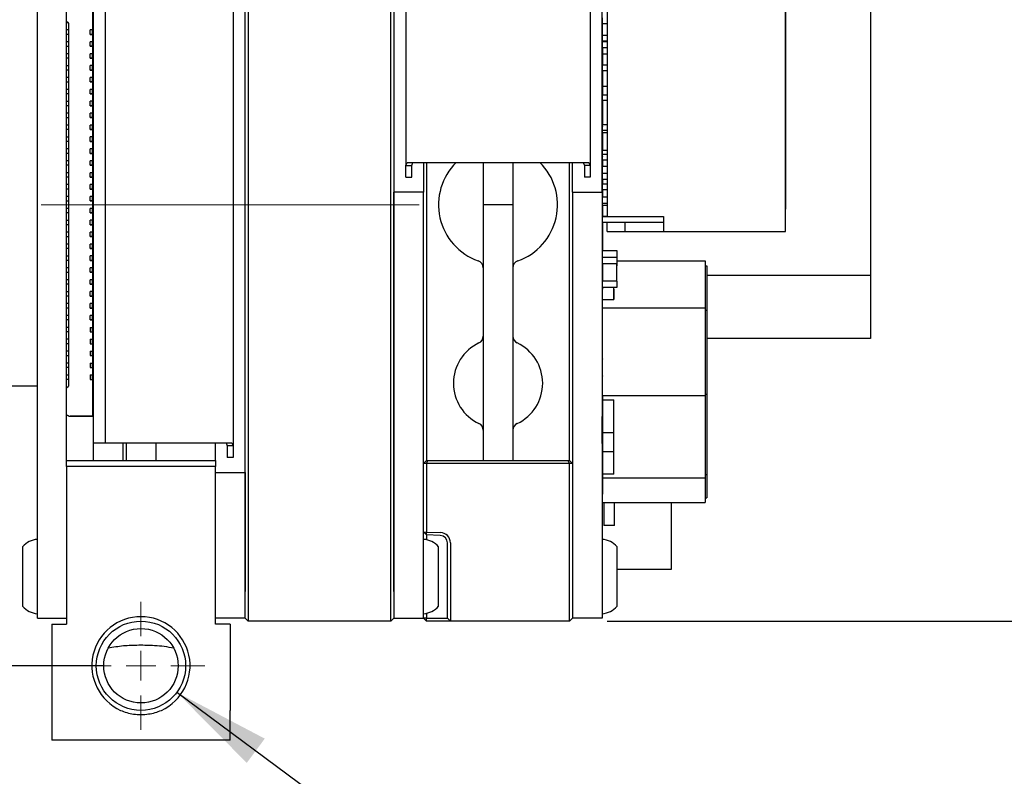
# Paper-space layout 'IX body' of a CAD drawing. Header units: millimetres. Extents: x 5 to 274, y 4 to 211.
# Tile 10 of 21: x 114 to 147, y 142 to 168. Entities that reach past the tile are written whole.
import ezdxf

# ---------------------------------------------------------------- set-up
doc = ezdxf.new("R2010")
doc.units = ezdxf.units.MM
doc.linetypes.add('CENTERX2', pattern=[20.32, 12.7, -2.54, 2.54, -2.54])
doc.layers.add('DIMENSIONS', color=8, linetype='Continuous')
doc.styles.add('SLDTEXTSTYLE0', font='TXT', dxfattribs={"width": 0.75})
doc.styles.add('SLDTEXTSTYLE3', font='TXT', dxfattribs={"width": 0.675})
doc.dimstyles.new('SLDDIMSTYLE1', dxfattribs={"dimtxt": 2.645833, "dimasz": 3.302, "dimexe": 0, "dimexo": 0.0625, "dimgap": 0.661458, "dimtad": 0, "dimtih": 1, "dimtoh": 1, "dimdec": 0, "dimrnd": 1e-09, "dimzin": 12, "dimdsep": 46, "dimtxsty": 'SLDTEXTSTYLE0', "dimsah": 1, "dimcen": 0.09, "dimadec": 0, "dimazin": 3, "dimtfac": 1, "dimtdec": 0, "dimtofl": 0, "dimtmove": 0, "dimatfit": 3, "dimfxl": 0, "dimfrac": 2, "dimtolj": 1, "dimtzin": 12, "dimarcsym": 0})
doc.dimstyles.new('SLDDIMSTYLE9', dxfattribs={"dimtxt": 2.645833, "dimasz": 3.302, "dimexe": 0, "dimexo": 0.0625, "dimgap": 0.661458, "dimtad": 0, "dimtih": 1, "dimtoh": 1, "dimdec": 6, "dimrnd": 1e-09, "dimzin": 12, "dimdsep": 46, "dimtxsty": 'SLDTEXTSTYLE0', "dimsah": 1, "dimcen": 0, "dimadec": 0, "dimazin": 3, "dimtfac": 1, "dimtofl": 0, "dimtmove": 0, "dimatfit": 3, "dimfxl": 0, "dimfrac": 2, "dimtolj": 1, "dimtzin": 12, "dimarcsym": 0})

# ---------------------------------------------------------------- blocks, each defined once
blk = doc.blocks.new('_D_43')
at = {"layer": 'DIMENSIONS'}
for p, q in [((116.779, 176.916), (97.284, 176.916)), ((100.459, 176.916), (100.459, 163.518)), ((100.459, 145.916), (100.459, 159.314)), ((116.779, 145.916), (97.284, 145.916))]:
    blk.add_line(p, q, dxfattribs=at)
for points in [[(100.459, 176.916), (99.951, 173.614), (100.967, 173.614)], [(100.459, 145.916), (100.967, 149.218), (99.951, 149.218)]]:
    blk.add_solid(points, dxfattribs=at)
at = {"layer": 'DIMENSIONS', "insert": (98.504, 162.725), "char_height": 2.6458, "attachment_point": 1, "style": 'SLDTEXTSTYLE0'}
blk.add_mtext('31', dxfattribs=at)
blk = doc.blocks.new('_D_45')
at = {"layer": 'DIMENSIONS'}
for p, q in [((133.719, 175.416), (157.527, 175.416)), ((154.352, 175.416), (154.352, 163.518)), ((154.352, 147.416), (154.352, 159.314)), ((133.719, 147.416), (157.527, 147.416))]:
    blk.add_line(p, q, dxfattribs=at)
for points in [[(154.352, 175.416), (153.844, 172.114), (154.86, 172.114)], [(154.352, 147.416), (154.86, 150.718), (153.844, 150.718)]]:
    blk.add_solid(points, dxfattribs=at)
at = {"layer": 'DIMENSIONS', "insert": (152.397, 162.725), "char_height": 2.6458, "attachment_point": 1, "style": 'SLDTEXTSTYLE0'}
blk.add_mtext('28', dxfattribs=at)
blk = doc.blocks.new('SW_SYMBOL_HOLE_DEPTH')
at = {"layer": 'DIMENSIONS', "color": 0}
for p, q in [((0, 875), (800, 875)), ((400, 875), (400, 75)), ((100, 555), (400, 75)), ((700, 555), (400, 75))]:
    blk.add_line(p, q, dxfattribs=at)
blk = doc.blocks.new('_D_48')
at = {"layer": 'DIMENSIONS'}
for p, q in [((119.254, 145.023), (127.125, 139.192)), ((127.125, 139.192), (128.281, 139.192))]:
    blk.add_line(p, q, dxfattribs=at)
blk.add_solid([(119.254, 145.023), (121.605, 142.65), (122.21, 143.466)], dxfattribs=at)
at = {"layer": 'DIMENSIONS', "xscale": 0.003379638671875, "yscale": 0.003379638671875, "zscale": 0.003379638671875}
blk.add_blockref('SW_SYMBOL_HOLE_DEPTH', (147.018, 137.457), dxfattribs=at)
at = {"layer": 'DIMENSIONS', "attachment_point": 1}
for s, insert, char_height, style in [('4X M3 - 6H', (128.281, 140.501), 2.6458, 'SLDTEXTSTYLE3'), ('3', (151.794, 140.501), 2.646, 'SLDTEXTSTYLE0'), ('MIN', (154.724, 140.501), 2.6458, 'SLDTEXTSTYLE0')]:
    blk.add_mtext(s, dxfattribs=dict(at, insert=insert, char_height=char_height, style=style))
blk = doc.blocks.new('SW_CENTERMARKSYMBOL_32')
at = {"color": 0, "linetype": 'Continuous', "lineweight": 18}
for p, q in [((0, 1), (0, 2.15)), ((0, 0), (0, 0.5)), ((-1, 0), (-2.15, 0)), ((0, 0), (-0.5, 0)), ((0, 0), (0, -0.5)), ((0, 0), (0.5, 0)), ((1, 0), (2.15, 0)), ((0, -1), (0, -2.15))]:
    blk.add_line(p, q, dxfattribs=at)

psp = doc.layouts.new('IX body')

# ---------------------------------------------------------------- linework, layer by layer
at = {"color": 7, "linetype": 'Continuous', "lineweight": 25}
for p, q in [((126.4491738, 148.4163894), (126.4491738, 174.4163894)), ((126.5491738, 174.4163894), (126.5491738, 148.4163894)), ((114.5701738, 148.5163894), (114.5701738, 174.3163894)), ((115.5491738, 152.7163894), (115.5491738, 172.5163894)), ((121.5491738, 148.4163894), (121.5491738, 172.4127078)), ((121.6491738, 172.4198205), (121.6491738, 148.4163894)), ((139.7136609, 160.5164942), (139.7136609, 170.5164942)), ((133.7136609, 170.0164942), (133.7136609, 161.0164942)), ((139.7136611, 161.0164943), (139.7136611, 170.0164943)), ((139.7136611, 169.7664943), (139.7136611, 161.2664943)), ((121.1491738, 169.5185626), (121.1491738, 153.3142162)), ((116.4491738, 153.4163894), (116.4491738, 169.4163894)), ((116.8491738, 169.4163894), (116.8491738, 153.4163894)), ((116.4191689, 168.5291008), (116.4191689, 167.2941008)), ((133.5491738, 162.3413894), (133.5491738, 168.5983894)), ((126.9491738, 168.2005626), (126.9491738, 162.7362162)), ((133.1491738, 168.2005626), (133.1491738, 162.7362162)), ((142.5636633, 167.9163899), (142.5636633, 159.0412997)), ((115.6091689, 167.5191008), (115.5491738, 167.5790959)), ((115.5491738, 167.5790958), (115.6091689, 167.5191007)), ((115.6091689, 167.5191008), (115.6091684, 155.3191008)), ((115.6091689, 167.5191007), (115.6091689, 167.5191008)), ((133.5536629, 167.6963097), (133.5536629, 167.5063097)), ((133.5536629, 167.5063097), (133.5636629, 167.5063097)), ((133.5636629, 167.5063097), (133.7136609, 167.5063097)), ((133.5636629, 167.1164944), (133.5636629, 167.5063097)), ((139.713661, 163.2914942), (139.713661, 167.7414942)), ((115.6091689, 167.2913894), (115.5491738, 167.2913894)), ((115.6091689, 167.1413894), (115.5491738, 167.1413894)), ((116.4191689, 167.2941008), (116.3391689, 167.2941008)), ((116.3391689, 167.1441008), (116.3391689, 167.2941008)), ((116.3391689, 167.1441008), (116.4191689, 167.1441008)), ((116.4191689, 167.1441008), (116.3391689, 167.1441008)), ((116.3391689, 167.1441008), (116.3391689, 167.1441008)), ((116.4191689, 167.1441008), (116.4191689, 167.2941008)), ((116.4191689, 167.1441008), (116.4191689, 167.1441008)), ((116.4191689, 167.1441008), (116.4191689, 166.8941008)), ((133.5636611, 167.1164943), (133.5636612, 167.1164944)), ((133.5636611, 166.9164943), (133.5636611, 167.1164943)), ((133.5636611, 167.1164943), (133.7136611, 167.1164943)), ((133.5636612, 167.1164944), (133.7136609, 167.1164944)), ((115.6091689, 166.8913894), (115.5491738, 166.8913894)), ((116.3391689, 166.7441008), (116.3391689, 166.8941008)), ((116.4191689, 166.8941008), (116.3391689, 166.8941008)), ((116.4191689, 166.7441008), (116.4191689, 166.8941008)), ((133.5536629, 166.9063097), (133.5536629, 166.7163097)), ((133.5636629, 166.9063097), (133.5536629, 166.9063097)), ((133.5536629, 166.9063097), (133.5536629, 166.9063097)), ((133.5536629, 166.9063097), (133.5636629, 166.9063097)), ((133.7136611, 166.9164943), (133.5636611, 166.9164943)), ((133.5636629, 166.9063097), (133.5636629, 166.9164943)), ((133.7136609, 166.9063097), (133.5636629, 166.9063097)), ((133.5636629, 166.9063097), (133.5636629, 166.9063097)), ((133.5636629, 166.9063097), (133.7136609, 166.9063097)), ((115.6091689, 166.7413894), (115.5491738, 166.7413894)), ((115.6091688, 166.4913894), (115.5491738, 166.4913894)), ((116.4191688, 166.4941008), (116.3391688, 166.4941008)), ((116.3391688, 166.3441008), (116.3391688, 166.4941008)), ((116.3391689, 166.7441008), (116.4191689, 166.7441008)), ((116.3391689, 166.7441008), (116.3391689, 166.7441008)), ((116.4191689, 166.7441008), (116.3391689, 166.7441008)), ((116.4191689, 166.7441008), (116.4191688, 166.4941008)), ((116.4191688, 166.3441008), (116.4191688, 166.4941008)), ((116.4191689, 166.7441008), (116.4191689, 166.7441008)), ((133.5636629, 166.7163097), (133.5636629, 166.7063097)), ((133.5636629, 166.7063097), (133.7136609, 166.7063097)), ((133.5636635, 166.7063097), (133.5636635, 166.4863882)), ((133.5636635, 166.4863882), (133.5636635, 166.1164944)), ((133.5636635, 166.4863882), (133.7136609, 166.4863882)), ((115.6091688, 166.3413894), (115.5491738, 166.3413894)), ((116.3391688, 166.3441008), (116.4191688, 166.3441008)), ((116.4191688, 166.3441008), (116.3391688, 166.3441008)), ((116.3391688, 166.3441008), (116.3391688, 166.3441008)), ((116.4191688, 166.3441008), (116.4191688, 166.3441008)), ((116.4191688, 166.3441008), (116.4191688, 166.0941008)), ((133.5636611, 166.1164943), (133.5636612, 166.1164944)), ((133.5636611, 165.9164943), (133.5636611, 166.1164943)), ((133.5636611, 166.1164943), (133.7136611, 166.1164943)), ((133.5636612, 166.1164944), (133.7136609, 166.1164944)), ((115.6091688, 166.0913894), (115.5491738, 166.0913894)), ((115.6091688, 165.9413894), (115.5491738, 165.9413894)), ((116.3391688, 165.9441008), (116.3391688, 166.0941008)), ((116.4191688, 166.0941008), (116.3391688, 166.0941008)), ((116.4191688, 165.9441008), (116.3391688, 165.9441008)), ((116.3391688, 165.9441008), (116.4191688, 165.9441008)), ((116.3391688, 165.9441008), (116.3391688, 165.9441008)), ((116.4191688, 165.9441008), (116.4191688, 166.0941008)), ((116.4191688, 165.9441008), (116.4191688, 165.9441008)), ((116.4191688, 165.9441008), (116.4191688, 165.6941008)), ((133.7136611, 165.9164943), (133.5636611, 165.9164943)), ((133.5636635, 165.9164943), (133.5636635, 165.3863904)), ((115.6091688, 165.6913894), (115.5491738, 165.6913894)), ((115.6091688, 165.5413894), (115.5491738, 165.5413894)), ((116.3391688, 165.5441008), (116.3391688, 165.6941008)), ((116.4191688, 165.6941008), (116.3391688, 165.6941008)), ((116.4191688, 165.5441008), (116.3391688, 165.5441008)), ((116.3391688, 165.5441008), (116.4191688, 165.5441008)), ((116.3391688, 165.5441008), (116.3391688, 165.5441008)), ((116.4191688, 165.5441008), (116.4191688, 165.6941008)), ((116.4191688, 165.5441008), (116.4191688, 165.5441008)), ((116.4191688, 165.5441008), (116.4191688, 165.2941008)), ((115.6091688, 165.2913894), (115.5491738, 165.2913894)), ((115.6091688, 165.1413894), (115.5491738, 165.1413894)), ((116.4191688, 165.2941008), (116.3391688, 165.2941008)), ((116.3391688, 165.1441008), (116.3391688, 165.2941008)), ((116.3391688, 165.1441008), (116.4191688, 165.1441008)), ((116.3391688, 165.1441008), (116.3391688, 165.1441008)), ((116.4191688, 165.1441008), (116.3391688, 165.1441008)), ((116.4191688, 165.1441008), (116.4191688, 165.2941008)), ((116.4191688, 165.1441008), (116.4191688, 165.1441008)), ((116.4191688, 165.1441008), (116.4191688, 164.8941008)), ((133.5636611, 165.1164943), (133.5636612, 165.1164944)), ((133.5636611, 165.1164943), (133.7136611, 165.1164943)), ((133.5636611, 164.9164943), (133.5636611, 165.1164943)), ((133.5636612, 165.1164944), (133.7136609, 165.1164944)), ((133.7136609, 165.3863904), (133.5636635, 165.3863904)), ((133.5636635, 165.3863904), (133.5636635, 165.1164943)), ((115.6091688, 164.8913894), (115.5491738, 164.8913894)), ((116.4191688, 164.8941008), (116.3391688, 164.8941008)), ((116.3391688, 164.7441008), (116.3391688, 164.8941008)), ((116.4191688, 164.7441008), (116.4191688, 164.8941008)), ((133.7136611, 164.9164943), (133.5636611, 164.9164943)), ((133.5636635, 164.9164943), (133.5636635, 164.1164943)), ((115.6091688, 164.7413894), (115.5491738, 164.7413894)), ((115.6091688, 164.4913894), (115.5491738, 164.4913894)), ((116.3391687, 164.3441008), (116.3391688, 164.4941008)), ((116.4191688, 164.7441008), (116.3391688, 164.7441008)), ((116.3391688, 164.7441008), (116.4191688, 164.7441008)), ((116.3391688, 164.7441008), (116.3391688, 164.7441008)), ((116.4191688, 164.4941008), (116.3391688, 164.4941008)), ((116.4191687, 164.3441008), (116.4191688, 164.4941008)), ((116.4191688, 164.7441008), (116.4191688, 164.7441008)), ((116.4191688, 164.7441008), (116.4191688, 164.4941008)), ((115.6091687, 164.3413894), (115.5491738, 164.3413894)), ((116.3391687, 164.3441008), (116.4191687, 164.3441008)), ((116.4191687, 164.3441008), (116.3391687, 164.3441008)), ((116.3391687, 164.3441008), (116.3391687, 164.3441008)), ((116.4191687, 164.3441008), (116.4191687, 164.3441008)), ((116.4191687, 164.3441008), (116.4191687, 164.0941008)), ((115.6091687, 164.0913894), (115.5491738, 164.0913894)), ((115.6091687, 163.9413894), (115.5491738, 163.9413894)), ((116.4191687, 164.0941008), (116.3391687, 164.0941008)), ((116.3391687, 163.9441008), (116.3391687, 164.0941008)), ((116.4191687, 163.9441008), (116.3391687, 163.9441008)), ((116.3391687, 163.9441008), (116.4191687, 163.9441008)), ((116.3391687, 163.9441008), (116.3391687, 163.9441008)), ((116.4191687, 163.9441008), (116.4191687, 164.0941008)), ((116.4191687, 163.9441008), (116.4191687, 163.9441008)), ((116.4191687, 163.9441008), (116.4191687, 163.6941008)), ((133.5536629, 164.0314652), (133.5536629, 163.8414652)), ((133.5536629, 163.8414652), (133.5636629, 163.8414652)), ((133.5636611, 164.1164943), (133.5636612, 164.1164944)), ((133.5636611, 164.1164943), (133.7136611, 164.1164943)), ((133.5636611, 163.9164943), (133.5636611, 164.1164943)), ((133.7136611, 163.9164943), (133.5636611, 163.9164943)), ((133.5636612, 164.1164944), (133.7136609, 164.1164944)), ((133.5636629, 163.8414652), (133.7136609, 163.8414652)), ((133.5636629, 163.8414652), (133.5636629, 163.2414652)), ((115.6091687, 163.6913894), (115.5491738, 163.6913894)), ((115.6091687, 163.5413894), (115.5491738, 163.5413894)), ((116.3391687, 163.5441008), (116.3391687, 163.6941008)), ((116.4191687, 163.6941008), (116.3391687, 163.6941008)), ((116.4191687, 163.5441008), (116.3391687, 163.5441008)), ((116.3391687, 163.5441008), (116.4191687, 163.5441008)), ((116.3391687, 163.5441008), (116.3391687, 163.5441008)), ((116.4191687, 163.5441008), (116.4191687, 163.6941008)), ((116.4191687, 163.5441008), (116.4191687, 163.5441008)), ((116.4191687, 163.5441008), (116.4191687, 163.2941008)), ((115.6091687, 163.2913894), (115.5491738, 163.2913894)), ((115.6091687, 163.1413894), (115.5491738, 163.1413894)), ((116.3391687, 163.1441008), (116.3391687, 163.2941008)), ((116.4191687, 163.2941008), (116.3391687, 163.2941008)), ((116.4191687, 163.1441008), (116.3391687, 163.1441008)), ((116.3391687, 163.1441008), (116.4191687, 163.1441008)), ((116.3391687, 163.1441008), (116.3391687, 163.1441008)), ((116.4191687, 163.1441008), (116.4191687, 163.2941008)), ((116.4191687, 163.1441008), (116.4191687, 163.1441008)), ((116.4191687, 163.1441008), (116.4191687, 162.8941008)), ((133.5536629, 163.2414652), (133.5536629, 163.0514652)), ((133.5636629, 163.2414652), (133.5536629, 163.2414652)), ((133.5536629, 163.2414652), (133.5636629, 163.2414652)), ((133.7136609, 163.2414652), (133.5636629, 163.2414652)), ((139.713661, 163.2914942), (139.713661, 163.2914942)), ((139.713661, 161.2664942), (139.713661, 163.2914942)), ((115.6091687, 162.8913894), (115.5491738, 162.8913894)), ((116.4191687, 162.8941008), (116.3391687, 162.8941008)), ((116.3391687, 162.7441008), (116.3391687, 162.8941008)), ((116.4191687, 162.7441008), (116.4191687, 162.8941008)), ((126.9491738, 162.7362162), (126.994375, 162.8383894)), ((126.994375, 162.8383894), (128.1491738, 162.8383894)), ((127.1491738, 162.7362162), (127.1868415, 162.8383894)), ((127.5491738, 162.8383894), (127.5491738, 162.3413894)), ((127.6500542, 162.8383894), (127.6500542, 152.8163894)), ((128.1491738, 162.8383894), (131.9491738, 162.8383894)), ((129.5491738, 162.8383894), (129.5491738, 161.4163894)), ((130.5491738, 162.8383894), (130.5491738, 161.4163894)), ((131.9491738, 162.8383894), (133.1039726, 162.8383894)), ((132.4482935, 152.8163894), (132.4482935, 162.8383894)), ((132.5491738, 162.3413894), (132.5491738, 162.8383894)), ((132.9115062, 162.8383894), (132.9491738, 162.7362162)), ((133.1039726, 162.8383894), (133.1491738, 162.7362162)), ((133.5536629, 163.0514652), (133.5536629, 162.6962735)), ((133.5636611, 163.1164943), (133.5636612, 163.1164944)), ((133.5636611, 162.9164943), (133.5636611, 163.1164943)), ((133.5636611, 163.1164943), (133.7136611, 163.1164943)), ((133.7136611, 162.9164943), (133.5636611, 162.9164943)), ((133.5636612, 163.1164944), (133.7136609, 163.1164944)), ((133.5636635, 162.9164943), (133.5636635, 162.7062735)), ((115.6091687, 162.7413894), (115.5491738, 162.7413894)), ((115.6091687, 162.4913894), (115.5491738, 162.4913894)), ((116.3391687, 162.7441008), (116.4191687, 162.7441008)), ((116.3391687, 162.7441008), (116.3391687, 162.7441008)), ((116.4191687, 162.7441008), (116.3391687, 162.7441008)), ((116.4191687, 162.4941008), (116.3391687, 162.4941008)), ((116.3391687, 162.3441008), (116.3391687, 162.4941008)), ((116.4191687, 162.7441008), (116.4191687, 162.7441008)), ((116.4191687, 162.7441008), (116.4191687, 162.4941008)), ((116.4191687, 162.3441008), (116.4191687, 162.4941008)), ((126.9491738, 162.7362162), (127.1491738, 162.7362162)), ((126.9491738, 162.3383894), (126.9491738, 162.7362162)), ((127.1491738, 162.3383894), (127.1491738, 162.7362162)), ((133.1491738, 162.7362162), (132.9491738, 162.7362162)), ((132.9491738, 162.7362162), (132.9491738, 162.3383894)), ((133.1491738, 162.7362162), (133.1491738, 162.3383894)), ((133.5536629, 162.6962734), (133.5536629, 162.4614655)), ((133.5636629, 162.6962734), (133.5536629, 162.6962734)), ((133.5636629, 162.7062734), (133.5636629, 162.6962734)), ((133.7136609, 162.7062734), (133.5636629, 162.7062734)), ((133.7136609, 162.7062734), (133.5636629, 162.7062734)), ((133.7136609, 162.4714655), (133.5636629, 162.4714655)), ((133.5636629, 162.4714655), (133.5636629, 162.4614655)), ((115.6091687, 162.3413894), (115.5491738, 162.3413894)), ((116.4191687, 162.3441008), (116.3391687, 162.3441008)), ((116.3391687, 162.3441008), (116.4191687, 162.3441008)), ((116.3391687, 162.3441008), (116.3391687, 162.3441008)), ((116.4191687, 162.3441008), (116.4191686, 162.0941008)), ((116.4191687, 162.3441008), (116.4191687, 162.3441008)), ((126.9491738, 162.3383894), (127.1491738, 162.3383894)), ((127.5491738, 162.3413894), (127.5491738, 161.8413894)), ((132.5491738, 161.8413894), (132.5491738, 162.3413894)), ((133.1491738, 162.3383894), (132.9491738, 162.3383894)), ((133.5491738, 161.8413894), (133.5491738, 162.3413894)), ((133.5536629, 162.4614655), (133.5536629, 162.2714655)), ((133.5536629, 162.2714655), (133.5636629, 162.2714655)), ((133.5536629, 162.2714655), (133.5536629, 162.2162734)), ((133.5636629, 162.2162734), (133.5536629, 162.2162734)), ((133.5636629, 162.2714655), (133.7136609, 162.2714655)), ((133.5636629, 162.2714655), (133.5636629, 162.1164943)), ((115.6091686, 162.0913894), (115.5491738, 162.0913894)), ((115.6091686, 161.9413894), (115.5491738, 161.9413894)), ((116.3391686, 161.9441008), (116.3391686, 162.0941008)), ((116.4191686, 162.0941008), (116.3391686, 162.0941008)), ((116.4191686, 161.9441008), (116.3391686, 161.9441008)), ((116.3391686, 161.9441008), (116.4191686, 161.9441008)), ((116.3391686, 161.9441008), (116.3391686, 161.9441008)), ((116.4191686, 161.9441008), (116.4191686, 162.0941008)), ((116.4191686, 161.9441008), (116.4191686, 161.9441008)), ((116.4191686, 161.9441008), (116.4191686, 161.6941008)), ((127.5491738, 161.8413894), (126.5491738, 161.8413894)), ((126.5491738, 148.4163894), (126.5491738, 161.8413894)), ((127.5491738, 148.4163894), (127.5491738, 161.8413894)), ((132.5491738, 161.8413894), (133.5491738, 161.8413894)), ((132.5491738, 161.8413894), (132.5491738, 148.4163894)), ((133.5491738, 161.8413894), (133.5491738, 148.4163894)), ((133.5536629, 161.9062763), (133.5536629, 161.686472)), ((133.5636629, 161.9062763), (133.5536629, 161.9062763)), ((133.5636611, 162.1164943), (133.5636612, 162.1164944)), ((133.5636611, 162.1164943), (133.7136611, 162.1164943)), ((133.5636611, 161.9164943), (133.5636611, 162.1164943)), ((133.7136611, 161.9164943), (133.5636611, 161.9164943)), ((133.5636612, 162.1164944), (133.7136609, 162.1164944)), ((133.5636629, 161.9164943), (133.5636629, 161.6714655)), ((115.6091686, 161.6913894), (115.5491738, 161.6913894)), ((115.6091686, 161.5413894), (115.5491738, 161.5413894)), ((116.3391686, 161.5441008), (116.3391686, 161.6941008)), ((116.4191686, 161.6941008), (116.3391686, 161.6941008)), ((116.4191686, 161.5441008), (116.3391686, 161.5441008)), ((116.3391686, 161.5441008), (116.4191686, 161.5441008)), ((116.3391686, 161.5441008), (116.3391686, 161.5441008)), ((116.4191686, 161.5441008), (116.4191686, 161.6941008)), ((116.4191686, 161.5441008), (116.4191686, 161.5441008)), ((116.4191686, 161.5441008), (116.4191686, 161.2941008)), ((133.5536629, 161.6714655), (133.5536629, 161.4814655)), ((133.5636629, 161.6714655), (133.5536629, 161.6714655)), ((133.5536629, 161.6714655), (133.5636629, 161.6714655)), ((133.5536632, 161.6864719), (133.5536632, 161.6714655)), ((133.5636632, 161.6864719), (133.5536632, 161.6864719)), ((133.5536632, 161.4814655), (133.5536632, 161.4064719)), ((133.7136609, 161.6714655), (133.5636629, 161.6714655)), ((133.5636629, 161.4714655), (133.5636629, 161.4814655)), ((115.6091686, 161.2913894), (115.5491738, 161.2913894)), ((116.4191686, 161.2941008), (116.3391686, 161.2941008)), ((116.3391686, 161.1441008), (116.3391686, 161.2941008)), ((116.4191686, 161.1441008), (116.4191686, 161.2941008)), ((130.5491738, 161.4163894), (129.5491738, 161.4163894)), ((129.5491738, 161.4163894), (129.5491738, 158.4163894)), ((130.5491738, 161.4163894), (130.5491738, 158.4163894)), ((133.5636632, 161.4064719), (133.5536632, 161.4064719)), ((133.5636629, 161.4714655), (133.7136609, 161.4714655)), ((133.5636632, 161.4064719), (133.5636632, 161.3964719)), ((133.5636632, 161.3964719), (133.7136609, 161.3964719)), ((133.5636635, 161.396472), (133.5636635, 161.0164943)), ((139.7136611, 161.2664943), (139.713661, 161.2664942)), ((115.6091686, 161.1413894), (115.5491738, 161.1413894)), ((115.6091686, 160.8913894), (115.5491738, 160.8913894)), ((116.4191686, 161.1441008), (116.3391686, 161.1441008)), ((116.3391686, 161.1441008), (116.4191686, 161.1441008)), ((116.3391686, 161.1441008), (116.3391686, 161.1441008)), ((116.4191686, 160.8941008), (116.3391686, 160.8941008)), ((116.3391686, 160.7441008), (116.3391686, 160.8941008)), ((116.4191686, 161.1441008), (116.4191686, 161.1441008)), ((116.4191686, 161.1441008), (116.4191686, 160.8941008)), ((116.4191686, 160.7441008), (116.4191686, 160.8941008)), ((133.563661, 161.0164943), (133.5636609, 161.0164942)), ((133.5636609, 160.8164942), (133.5636609, 161.0164942)), ((133.5636609, 161.0164942), (133.7136609, 161.0164942)), ((135.6136609, 160.8164942), (133.5636609, 160.8164942)), ((133.713661, 161.0164943), (133.563661, 161.0164943)), ((133.5636635, 160.8164942), (133.5636635, 159.8662772)), ((133.7136609, 161.0164942), (135.6136609, 161.0164942)), ((133.713661, 160.5164943), (133.713661, 160.8164942)), ((134.313661, 160.8164942), (134.313661, 160.5164942)), ((135.6136609, 161.0164942), (135.6136609, 160.5164942)), ((139.7136611, 161.0164943), (139.7136611, 161.0164943)), ((139.7136611, 160.5164943), (139.7136611, 161.0164943)), ((115.6091686, 160.7413894), (115.5491738, 160.7413894)), ((115.6091686, 160.4913894), (115.5491738, 160.4913894)), ((116.3391686, 160.7441008), (116.4191686, 160.7441008)), ((116.3391686, 160.7441008), (116.3391686, 160.7441008)), ((116.4191686, 160.7441008), (116.3391686, 160.7441008)), ((116.4191686, 160.4941008), (116.3391686, 160.4941008)), ((116.3391686, 160.3441008), (116.3391686, 160.4941008)), ((116.4191686, 160.7441008), (116.4191686, 160.7441008)), ((116.4191686, 160.7441008), (116.4191686, 160.4941008)), ((116.4191686, 160.3441008), (116.4191686, 160.4941008)), ((133.713661, 160.5164943), (134.313661, 160.5164943)), ((134.313661, 160.5164942), (135.613661, 160.5164942)), ((135.6136609, 160.5164942), (139.7136609, 160.5164942)), ((139.7136609, 160.5164942), (139.7136611, 160.5164943)), ((115.6091686, 160.3413894), (115.5491738, 160.3413894)), ((116.4191686, 160.3441008), (116.3391686, 160.3441008)), ((116.3391686, 160.3441008), (116.4191686, 160.3441008)), ((116.3391686, 160.3441008), (116.3391686, 160.3441008)), ((116.4191686, 160.3441008), (116.4191686, 160.3441008)), ((116.4191686, 160.3441008), (116.4191686, 160.0941008)), ((115.6091686, 160.0913894), (115.5491738, 160.0913894)), ((115.6091686, 159.9413894), (115.5491738, 159.9413894)), ((116.3391686, 159.9441008), (116.3391686, 160.0941008)), ((116.4191686, 160.0941008), (116.3391686, 160.0941008)), ((116.4191686, 159.9441008), (116.3391686, 159.9441008)), ((116.3391686, 159.9441008), (116.4191686, 159.9441008)), ((116.3391686, 159.9441008), (116.3391686, 159.9441008)), ((116.4191686, 159.9441008), (116.4191685, 159.6941008)), ((116.4191686, 159.9441008), (116.4191686, 160.0941008)), ((116.4191686, 159.9441008), (116.4191686, 159.9441008)), ((133.5536629, 159.856277), (133.5536629, 159.6314694)), ((133.5636629, 159.856277), (133.5536629, 159.856277)), ((133.5636629, 159.866277), (133.5636629, 159.856277)), ((134.0436629, 159.866277), (133.5636629, 159.866277)), ((134.0436629, 159.866277), (133.5636629, 159.866277)), ((134.0436629, 159.856277), (134.0436629, 159.866277)), ((134.0436629, 159.856277), (134.0536629, 159.856277)), ((134.0536629, 159.6314694), (134.0536629, 159.856277)), ((115.6091685, 159.6913894), (115.5491738, 159.6913894)), ((115.6091685, 159.5413894), (115.5491738, 159.5413894)), ((116.4191685, 159.6941008), (116.3391685, 159.6941008)), ((116.3391685, 159.5441008), (116.3391685, 159.6941008)), ((116.4191685, 159.5441008), (116.3391685, 159.5441008)), ((116.3391685, 159.5441008), (116.4191685, 159.5441008)), ((116.3391685, 159.5441008), (116.3391685, 159.5441008)), ((116.4191685, 159.5441008), (116.4191685, 159.6941008)), ((116.4191685, 159.5441008), (116.4191685, 159.5441008)), ((116.4191685, 159.5441008), (116.4191685, 159.2941008)), ((133.5536629, 159.6314694), (133.5536629, 159.4414694)), ((134.0436629, 159.6414694), (133.5636629, 159.6414694)), ((133.5636629, 159.6414694), (133.5636629, 159.6314694)), ((134.0436629, 159.6414694), (134.0436629, 159.6314694)), ((134.0536629, 159.4414694), (134.0536629, 159.6314694)), ((134.0536629, 159.5308209), (137.0136637, 159.5308208)), ((137.0136637, 159.5308208), (137.0136637, 157.9551831)), ((115.6091685, 159.2913894), (115.5491738, 159.2913894)), ((116.4191685, 159.2941008), (116.3391685, 159.2941008)), ((116.3391685, 159.1441008), (116.3391685, 159.2941008)), ((116.4191685, 159.1441008), (116.4191685, 159.2941008)), ((133.5536629, 159.4414694), (133.5536629, 159.376277)), ((133.5536629, 159.4414694), (133.5636629, 159.4414694)), ((133.5536629, 159.3762772), (133.5536629, 159.326274)), ((133.5636629, 159.376277), (133.5536629, 159.376277)), ((133.5636629, 159.326274), (133.5536629, 159.326274)), ((133.5636629, 159.4414694), (134.0436629, 159.4414694)), ((133.5636629, 159.4414694), (133.5636629, 158.8414694)), ((134.0436629, 159.4414694), (134.0536629, 159.4414694)), ((134.0436629, 158.8414694), (134.0436629, 159.4414694)), ((134.0436629, 159.376277), (134.0536629, 159.376277)), ((134.0536629, 159.376277), (134.0536629, 159.4414694)), ((137.0136637, 159.3669176), (137.0636637, 159.3669176)), ((137.0636637, 159.3669176), (137.0636637, 157.8733407)), ((115.6091685, 159.1413894), (115.5491738, 159.1413894)), ((115.6091685, 158.8913894), (115.5491738, 158.8913894)), ((116.4191685, 159.1441008), (116.3391685, 159.1441008)), ((116.3391685, 159.1441008), (116.4191685, 159.1441008)), ((116.3391685, 159.1441008), (116.3391685, 159.1441008)), ((116.4191685, 158.8941008), (116.3391685, 158.8941008)), ((116.3391685, 158.7441008), (116.3391685, 158.8941008)), ((116.4191685, 159.1441008), (116.4191685, 159.1441008)), ((116.4191685, 159.1441008), (116.4191685, 158.8941008)), ((116.4191685, 158.7441008), (116.4191685, 158.8941008)), ((133.5536629, 158.8414694), (133.5536629, 158.6514694)), ((133.5636629, 158.8414694), (133.5536629, 158.8414694)), ((133.5536629, 158.8414694), (133.5636629, 158.8414694)), ((134.0436629, 158.8414694), (133.5636629, 158.8414694)), ((134.0536629, 158.8414694), (134.0436629, 158.8414694)), ((134.0436629, 158.8414694), (134.0536629, 158.8414694)), ((134.0536629, 158.6514694), (134.0536629, 158.8414694)), ((142.5636633, 159.0412997), (137.0636637, 159.0412997)), ((142.5636633, 159.0412997), (142.5636633, 156.9164196)), ((115.6091685, 158.7413894), (115.5491738, 158.7413894)), ((116.4191685, 158.7441008), (116.3391685, 158.7441008)), ((116.3391685, 158.7441008), (116.4191685, 158.7441008)), ((116.3391685, 158.7441008), (116.3391685, 158.7441008)), ((116.4191685, 158.7441008), (116.4191685, 158.7441008)), ((116.4191685, 158.7441008), (116.4191685, 158.4941008)), ((133.5636629, 158.6414694), (133.5636629, 158.6514694)), ((133.5636629, 158.6414694), (134.0436629, 158.6414694)), ((133.5636636, 158.235387), (133.5636637, 158.6414694)), ((133.5636636, 158.6414694), (133.5636636, 158.5739883)), ((133.5636636, 158.235387), (133.5636636, 158.5739883)), ((133.9436636, 158.235387), (133.9436637, 158.6414694)), ((133.9436636, 158.5739883), (133.9436636, 158.235387)), ((133.9436637, 158.235387), (133.9436637, 158.6414694)), ((134.0436629, 158.6414694), (134.0436629, 158.6514694)), ((115.6091685, 158.4913894), (115.5491738, 158.4913894)), ((115.6091685, 158.3413894), (115.5491738, 158.3413894)), ((116.4191685, 158.4941008), (116.3391685, 158.4941008)), ((116.3391685, 158.3441008), (116.3391685, 158.4941008)), ((116.3391685, 158.3441008), (116.4191685, 158.3441008)), ((116.3391685, 158.3441008), (116.3391685, 158.3441008)), ((116.4191685, 158.3441008), (116.3391685, 158.3441008)), ((116.4191685, 158.3441008), (116.4191685, 158.4941008)), ((116.4191685, 158.3441008), (116.4191685, 158.3441008)), ((116.4191685, 158.3441008), (116.4191685, 158.0941008)), ((129.5491738, 158.4163894), (129.5491738, 154.1073507)), ((130.5491738, 158.4163894), (130.5491738, 154.1073507)), ((133.5636636, 157.1704893), (133.5636637, 158.235387)), ((133.5636637, 157.9551833), (133.5636637, 158.235387)), ((133.5636637, 158.235387), (133.9436637, 158.235387)), ((115.6091685, 158.0913894), (115.5491738, 158.0913894)), ((115.6091685, 157.9413894), (115.5491738, 157.9413894)), ((116.4191685, 158.0941008), (116.3391685, 158.0941008)), ((116.3391685, 157.9441008), (116.3391685, 158.0941008)), ((116.4191685, 157.9441008), (116.3391685, 157.9441008)), ((116.3391685, 157.9441008), (116.4191685, 157.9441008)), ((116.3391685, 157.9441008), (116.3391685, 157.9441008)), ((116.4191685, 157.9441008), (116.4191685, 158.0941008)), ((116.4191685, 157.9441008), (116.4191685, 157.9441008)), ((116.4191685, 157.9441008), (116.4191685, 157.6941008)), ((133.5636636, 154.9970458), (133.5636637, 157.9551833)), ((133.5636637, 157.9551833), (137.0136637, 157.9551831)), ((137.0136637, 157.9551831), (137.0136636, 154.9970457)), ((137.0136637, 157.8733407), (137.0636637, 157.8733407)), ((137.0636637, 157.8733407), (137.0636636, 155.0395616)), ((115.6091685, 157.6913894), (115.5491738, 157.6913894)), ((115.6091684, 157.5413894), (115.5491738, 157.5413894)), ((116.3391684, 157.5441008), (116.3391685, 157.6941008)), ((116.4191684, 157.5441008), (116.3391684, 157.5441008)), ((116.3391684, 157.5441008), (116.4191684, 157.5441008)), ((116.3391684, 157.5441008), (116.3391684, 157.5441008)), ((116.4191685, 157.6941008), (116.3391685, 157.6941008)), ((116.4191684, 157.5441008), (116.4191685, 157.6941008)), ((116.4191684, 157.5441008), (116.4191684, 157.5441008)), ((116.4191684, 157.5441008), (116.4191684, 157.2941008)), ((115.6091684, 157.2913894), (115.5491738, 157.2913894)), ((116.3391684, 157.2941008), (116.4191684, 157.2941008)), ((116.3391684, 157.2941008), (116.3391684, 157.1441008)), ((116.4191684, 157.1441008), (116.4191684, 157.2941008)), ((115.6091684, 157.1413894), (115.5491738, 157.1413894)), ((115.6091684, 156.8913894), (115.5491738, 156.8913894)), ((116.3391684, 157.1441008), (116.4191684, 157.1441008)), ((116.3391684, 157.1441008), (116.4191684, 157.1441008)), ((116.3391684, 157.1441008), (116.3391684, 157.1441008)), ((116.3391684, 156.8941008), (116.4191684, 156.8941008)), ((116.3391684, 156.8941008), (116.3391684, 156.7441008)), ((116.4191684, 157.1441008), (116.4191684, 157.1441008)), ((116.4191684, 157.1441008), (116.4191684, 156.8941008)), ((116.4191684, 156.7441008), (116.4191684, 156.8941008)), ((133.5636636, 155.6028625), (133.5636636, 157.1704893)), ((142.5636633, 156.9163916), (137.0636635, 156.9163916)), ((142.5636633, 156.9164196), (137.0636637, 156.9164196)), ((142.5636633, 156.9163916), (142.5636633, 156.9164196)), ((115.6091684, 156.7413894), (115.5491738, 156.7413894)), ((116.3391684, 156.7441008), (116.4191684, 156.7441008)), ((116.3391684, 156.7441008), (116.4191684, 156.7441008)), ((116.3391684, 156.7441008), (116.3391684, 156.7441008)), ((116.4191684, 156.7441008), (116.4191684, 156.7441008)), ((116.4191684, 156.7441008), (116.4191684, 156.4941008)), ((115.6091684, 156.4913894), (115.5491738, 156.4913894)), ((115.6091684, 156.3413894), (115.5491738, 156.3413894)), ((116.3391684, 156.4941008), (116.4191684, 156.4941008)), ((116.3391684, 156.4941008), (116.3391684, 156.3441008)), ((116.3391684, 156.3441008), (116.4191684, 156.3441008)), ((116.3391684, 156.3441008), (116.4191684, 156.3441008)), ((116.3391684, 156.3441008), (116.3391684, 156.3441008)), ((116.4191684, 156.3441008), (116.4191684, 156.4941008)), ((116.4191684, 156.3441008), (116.4191684, 156.3441008)), ((116.4191684, 156.3441008), (116.4191684, 156.0941008)), ((115.6091684, 156.0913894), (115.5491738, 156.0913894)), ((115.6091684, 155.9413894), (115.5491738, 155.9413894)), ((116.3391684, 156.0941008), (116.3391684, 155.9441008)), ((116.3391684, 156.0941008), (116.4191684, 156.0941008)), ((116.3391684, 155.9441008), (116.4191684, 155.9441008)), ((116.3391684, 155.9441008), (116.4191684, 155.9441008)), ((116.3391684, 155.9441008), (116.3391684, 155.9441008)), ((116.4191684, 155.9441008), (116.4191684, 156.0941008)), ((116.4191684, 155.9441008), (116.4191684, 155.9441008)), ((116.4191684, 155.9441008), (116.4191684, 155.6941008)), ((115.6091684, 155.6913894), (115.5491738, 155.6913894)), ((115.6091684, 155.5413894), (115.5491738, 155.5413894)), ((116.3391684, 155.6941008), (116.3391684, 155.5441008)), ((116.3391684, 155.6941008), (116.4191684, 155.6941008)), ((116.3391684, 155.5441008), (116.4191684, 155.5441008)), ((116.3391684, 155.5441008), (116.4191684, 155.5441008)), ((116.3391684, 155.5441008), (116.3391684, 155.5441008)), ((116.4191684, 155.5441008), (116.4191683, 154.3091008)), ((116.4191684, 155.5441008), (116.4191684, 155.6941008)), ((116.4191684, 155.5441008), (116.4191684, 155.5441008)), ((133.5636636, 154.8572132), (133.5636636, 155.6028625)), ((114.5701738, 155.3163894), (111.5596738, 155.3163894)), ((115.5491738, 155.2591063), (115.6091684, 155.3191008)), ((133.5636636, 154.9970458), (133.5636636, 154.8572132)), ((133.5636636, 154.9970458), (137.0136636, 154.9970457)), ((137.0136636, 154.9970457), (137.0136634, 152.2189666)), ((137.0636636, 155.0395616), (137.0136636, 155.0395616)), ((137.0636636, 155.0395616), (137.0636634, 152.3485237)), ((133.5536626, 154.6413481), (133.5636634, 154.6413481)), ((133.5536626, 154.641348), (133.5536626, 154.631348)), ((133.5636634, 154.641348), (133.5536626, 154.641348)), ((133.5636634, 154.8572132), (133.5636634, 153.1044487)), ((133.5636634, 154.8572132), (133.5636634, 153.7622984)), ((133.5636636, 154.8572132), (133.9436636, 154.8572132)), ((133.9436634, 153.7622983), (133.9436634, 154.8572132)), ((133.9436635, 152.3587994), (133.9436636, 154.8572132)), ((116.4191683, 154.3091008), (115.6691683, 154.3091008)), ((115.6691683, 154.3091005), (116.4191683, 154.3091004)), ((116.2191683, 154.3091007), (115.9191683, 154.3091007)), ((115.9191683, 154.3091005), (115.9191683, 154.3091007)), ((115.9191683, 154.3091005), (116.2191683, 154.3091005)), ((116.2691683, 154.3091007), (116.2191683, 154.3091007)), ((116.2191683, 154.3091005), (116.2691683, 154.3091005)), ((116.3691683, 154.3091007), (116.2691683, 154.3091008)), ((116.2691683, 154.3091007), (116.2691683, 154.3091008)), ((116.2691683, 154.3091005), (116.2691683, 154.3091005)), ((116.2691683, 154.3091005), (116.3691683, 154.3091005)), ((116.4191683, 154.3091008), (116.3691683, 154.3091007)), ((116.3691683, 154.3091005), (116.4191683, 154.3091004)), ((116.4191683, 154.3091008), (116.4191683, 154.3091008)), ((116.4191683, 154.3091004), (116.4191683, 154.3091004)), ((133.5491738, 154.291348), (133.5536626, 154.291348)), ((133.5536626, 154.291348), (133.5636634, 154.291348)), ((133.5536626, 153.391348), (133.5536626, 154.291348)), ((129.5491738, 154.1073507), (129.5491738, 152.8163894)), ((130.5491738, 154.1073507), (130.5491738, 152.8163894)), ((133.5636634, 153.7622984), (133.5636634, 153.1044487)), ((133.5636634, 153.7622984), (133.9436634, 153.7622983)), ((133.9436634, 153.1044487), (133.9436634, 153.7622983)), ((137.0636635, 153.7247017), (137.0636635, 153.7246721)), ((116.4491738, 153.4163894), (116.8491738, 153.4163894)), ((116.4491738, 152.8163894), (116.4491738, 153.4163894)), ((116.8491738, 153.4163894), (118.0491738, 153.4163894)), ((117.4491738, 152.8163894), (117.4491738, 153.4163894)), ((117.5491738, 153.4163894), (117.5491738, 152.8163894)), ((118.0491738, 153.4163894), (118.9991738, 153.4163894)), ((118.5491738, 153.4163894), (118.5491738, 152.8163894)), ((118.9991738, 153.4163894), (119.9491738, 153.4163894)), ((119.9491738, 153.4163894), (121.1039726, 153.4163894)), ((120.5491738, 152.9163894), (120.5491738, 153.4163894)), ((120.9115062, 153.4163894), (120.9491738, 153.3142162)), ((121.1491738, 153.3142162), (120.9491738, 153.3142162)), ((120.9491738, 153.3142162), (120.9491738, 152.9163894)), ((121.1039726, 153.4163894), (121.1491738, 153.3142162)), ((121.1491738, 153.3142162), (121.1491738, 152.9163894)), ((133.5491738, 153.3913481), (133.5536626, 153.3913481)), ((133.5536626, 153.391348), (133.5491738, 153.391348)), ((133.5536626, 153.3913481), (133.5536626, 153.391348)), ((133.5536626, 153.3913481), (133.5636634, 153.3913481)), ((133.5636634, 153.391348), (133.5536626, 153.391348)), ((120.5491738, 152.8163894), (120.5491738, 152.9163894)), ((121.1491738, 152.9163894), (120.9491738, 152.9163894)), ((133.5536626, 153.051348), (133.5536626, 153.041348)), ((133.5536626, 153.041348), (133.5636633, 153.041348)), ((133.5536629, 153.041348), (133.5536629, 152.8963119)), ((133.5636634, 152.7470681), (133.5636635, 153.1044487)), ((133.9436635, 153.1044487), (133.5636635, 153.1044487)), ((133.5636635, 153.1044487), (133.5636635, 152.3587994)), ((133.9436635, 152.3587994), (133.9436635, 153.1044487)), ((115.5491738, 152.8163894), (120.5491738, 152.8163894)), ((115.5491738, 152.6163894), (115.5491738, 152.7163894)), ((120.5491738, 152.6163894), (115.5491738, 152.6163894)), ((115.5491738, 152.6163894), (115.5491738, 147.3163894)), ((120.5491738, 152.8163894), (120.5491738, 152.6163894)), ((120.5491738, 147.3163894), (120.5491738, 152.6163894)), ((127.5491738, 152.7163894), (127.6491738, 152.8163894)), ((127.6491738, 152.7163894), (127.5491738, 152.7163894)), ((127.5491738, 150.420071), (127.5491738, 152.7163894)), ((127.6491738, 152.8163894), (127.6905952, 152.8163894)), ((127.6491738, 152.7163894), (127.6905952, 152.8163894)), ((132.4491738, 152.7163894), (127.6491738, 152.7163894)), ((127.6491738, 152.7163894), (127.6491738, 150.4129583)), ((127.6905952, 152.8163894), (132.4077525, 152.8163894)), ((132.4491738, 152.7163894), (132.4077525, 152.8163894)), ((132.4077525, 152.8163894), (132.4491738, 152.8163894)), ((132.5491738, 152.7163894), (132.4491738, 152.8163894)), ((132.5491738, 152.7163894), (132.4491738, 152.7163894)), ((132.4491738, 148.4163894), (132.4491738, 152.7163894)), ((132.5491738, 152.7163894), (132.5491738, 148.4163894)), ((133.5636634, 152.7470681), (133.5636633, 151.6821704)), ((120.5491738, 152.4163894), (121.5491738, 152.4163894)), ((121.5491738, 152.4163894), (121.5491738, 148.4163894)), ((133.5636633, 151.4019667), (133.5636634, 152.2189668)), ((133.5636635, 152.3587994), (133.5636634, 152.2189668)), ((137.0136634, 152.2189666), (133.5636634, 152.2189668)), ((133.9436635, 152.3587994), (133.5636635, 152.3587994)), ((137.0136634, 152.2189666), (137.0136633, 151.4019666)), ((137.0136634, 152.3485237), (137.0636634, 152.3485237)), ((137.0636634, 152.3485237), (137.0636634, 151.5658698)), ((133.5636633, 151.4019667), (133.5636633, 151.6821704)), ((137.0136634, 151.5658698), (137.0636634, 151.5658698)), ((133.5636633, 151.4019667), (137.0136633, 151.4019666)), ((133.5636635, 150.1650606), (133.5636635, 151.4019667)), ((133.6036634, 151.4019667), (133.6036634, 150.6355098)), ((133.9636627, 150.6355098), (133.9636627, 151.4019667)), ((135.863664, 151.4019666), (135.863664, 149.1562958)), ((133.9636627, 150.6355098), (133.6036634, 150.6355098)), ((127.5491738, 150.420071), (127.6491738, 150.4129583)), ((127.6491129, 150.3128995), (127.5491738, 150.420071)), ((127.6491129, 150.3128995), (127.6491738, 150.4129583)), ((128.1078987, 150.2968783), (127.6491129, 150.3128995)), ((127.6491129, 150.3128995), (127.6491129, 150.1513689)), ((127.6491738, 150.4129583), (128.1113886, 150.3968174)), ((114.0701738, 149.9163894), (114.0701738, 147.9744464)), ((128.0491738, 149.3511129), (128.0491738, 149.9163894)), ((128.3491738, 148.4163894), (128.3491738, 150.0470306)), ((128.4491738, 150.0470306), (128.4491738, 148.4163894)), ((134.0491738, 149.7237256), (134.0491738, 149.9163894)), ((134.0491738, 147.9163894), (134.0491738, 149.7237256)), ((128.0491738, 147.9163894), (128.0491738, 149.3511129)), ((135.863664, 149.1562958), (134.0491738, 149.1562958)), ((114.5701738, 147.5163894), (114.5701738, 148.5163894)), ((121.5491738, 147.5163894), (121.5491738, 148.4163894)), ((121.6491738, 148.4163894), (121.6491738, 147.4163894)), ((126.4491738, 147.4163894), (126.4491738, 148.4163894)), ((126.5491738, 148.4163894), (126.5491738, 147.5163894)), ((127.5491738, 147.5163894), (127.5491738, 148.4163894)), ((128.3491738, 147.5163894), (128.3491738, 148.4163894)), ((128.4491738, 148.4163894), (128.4491738, 147.4163894)), ((132.4491738, 147.4163894), (132.4491738, 148.4163894)), ((132.5491738, 148.4163894), (132.5491738, 147.5163894)), ((133.5491738, 148.4163894), (133.5491738, 147.5163894)), ((114.0701738, 147.9744464), (114.0701738, 147.9163894)), ((127.6491129, 147.6814099), (127.6491129, 147.5163894)), ((114.5701738, 147.5163894), (115.5491738, 147.5163894)), ((115.0491738, 147.3163894), (115.0491738, 144.4163894)), ((115.0491738, 147.3163894), (115.5491738, 147.3163894)), ((121.5491738, 147.5163894), (120.5491738, 147.5163894)), ((121.0491738, 147.3163894), (120.5491738, 147.3163894)), ((121.0491738, 147.3163894), (121.0491738, 144.4163894)), ((121.5491738, 147.5163894), (121.6491738, 147.4163894)), ((126.4491738, 147.4163894), (121.6491738, 147.4163894)), ((126.4491738, 147.4163894), (126.5491738, 147.5163894)), ((126.5491738, 147.5163894), (127.5491738, 147.5163894)), ((127.6491129, 147.5163894), (127.5491738, 147.5163894)), ((127.6491738, 147.4163894), (127.5491738, 147.5163894)), ((127.6491129, 147.5163894), (128.1078987, 147.5163894)), ((127.6491738, 147.4163894), (127.6491129, 147.5163894)), ((128.1113886, 147.4163894), (127.6491738, 147.4163894)), ((128.1078987, 147.5163894), (128.3491738, 147.5163894)), ((128.4491738, 147.4163894), (128.1113886, 147.4163894)), ((128.4491738, 147.4163894), (128.3491738, 147.5163894)), ((132.4491738, 147.4163894), (128.4491738, 147.4163894)), ((132.5491738, 147.5163894), (132.4491738, 147.4163894)), ((133.5491738, 147.5163894), (132.5491738, 147.5163894)), ((115.0491738, 144.4163894), (115.0491738, 143.4163894)), ((121.0491738, 143.4163894), (121.0491738, 144.4163894)), ((121.0491738, 143.4163894), (115.0491738, 143.4163894))]:
    psp.add_line(p, q, dxfattribs=at)
at = {"color": 7, "linetype": 'CENTERX2', "lineweight": 18}
psp.add_line((127.3991738, 161.4163894), (108.6991738, 161.4163894), dxfattribs=at)
at = {"color": 7, "linetype": 'Continuous', "lineweight": 25}
for radius in [1.5, 1.25]:
    psp.add_circle((118.0491738, 145.9163894), radius, dxfattribs=at)
for centre, radius, start, end in [((133.5636629, 166.7163097), 0.01, 180, 270), ((133.5636629, 164.0314652), 0.01, 90, 180), ((133.5636629, 164.0314652), 0.01, 90, 180), ((130.0491738, 161.4163894), 2, 134.68366357, 250.52877937), ((130.0491738, 161.4163894), 2, 289.47122063, 45.31633643), ((133.5636629, 163.0514652), 0.01, 180, 270), ((133.5636629, 162.6962734), 0.01, 90, 180), ((133.5636629, 162.6962734), 0.01, 90, 180), ((133.5636629, 162.4614655), 0.01, 90, 180), ((133.5636629, 162.4614655), 0.01, 90, 180), ((133.5636629, 162.2162734), 0.01, 180, 270), ((133.5636629, 161.9062763), 0.01, 90, 180), ((133.5636629, 161.9062763), 0.01, 90, 180), ((133.5636629, 161.4814655), 0.01, 180, 270), ((133.5636632, 161.6864719), 0.01, 90, 180), ((133.5636632, 161.6864719), 0.01, 90, 180), ((133.5636632, 161.4064719), 0.01, 180, 270), ((133.5636629, 159.856277), 0.01, 90, 180), ((133.5636629, 159.856277), 0.01, 90, 180), ((134.0436629, 159.856277), 0.01, 0, 90), ((134.0436629, 159.856277), 0.01, 0, 90), ((129.2991738, 159.2950691), 0.25, 0, 70.52877937), ((130.7991738, 159.2950691), 0.25, 109.47122063, 180), ((133.5636629, 159.6314694), 0.01, 90, 180), ((133.5636629, 159.6314694), 0.01, 90, 180), ((134.0436629, 159.6314694), 0.01, 0, 90), ((134.0436629, 159.6314694), 0.01, 0, 90), ((133.5636629, 159.376277), 0.01, 180, 270), ((133.5636629, 159.326274), 0.01, 180, 270), ((134.0436629, 159.376277), 0.01, 270, 0), ((133.5636629, 158.6514694), 0.01, 180, 270), ((134.0436629, 158.6514694), 0.01, 270, 0), ((129.2991738, 156.9975283), 0.25, 295.37693353, 0), ((130.7991738, 156.9975283), 0.25, 180, 244.62306647), ((130.0491738, 155.4163894), 1.5, 115.37693353, 244.62306647), ((130.0491738, 155.4163894), 1.5, 295.37693353, 64.62306647), ((133.5936636, 156.1913046), 0.05, 126.86997658, 152.8475108), ((133.5936636, 156.1913046), 0.05, 126.86996406, 152.84748885), ((133.5936636, 155.6913046), 0.05, 207.1524892, 233.12990337), ((133.5936636, 155.6913046), 0.05, 207.15251115, 233.12991589), ((133.5536626, 154.6313481), 0.01, 90, 116.67166495), ((133.5536626, 154.631348), 0.01, 90, 116.67166495), ((115.6691683, 154.4591008), 0.15, 216.87340325, 269.9999975), ((115.6691683, 154.4591005), 0.15, 216.87340325, 269.9999975), ((129.2991738, 153.8352506), 0.25, 0, 64.62306647), ((130.7991738, 153.8352506), 0.25, 115.37693353, 180), ((133.5536626, 153.051348), 0.01, 243.32833505, 270), ((133.5636629, 152.8963119), 0.01, 180, 270), ((128.0991738, 150.0470306), 0.25, 0, 88), ((128.0991738, 150.0470306), 0.35, 0, 88), ((114.6314213, 149.4188944), 0.75, 94.68417983, 138.44592252), ((127.4879263, 149.4188944), 0.75, 41.55407748, 85.31582017), ((133.4879263, 149.4188944), 0.75, 41.55407748, 85.31582017), ((114.6314213, 148.4138844), 0.75, 221.55407748, 265.31582017), ((127.4879263, 148.4138844), 0.75, 274.68417983, 318.44592252), ((133.4879263, 148.4138844), 0.75, 274.68417983, 318.44592252), ((118.0491738, 145.9163894), 1.65, 294.61997733, 245.38002267)]:
    psp.add_arc(centre, radius, start, end, dxfattribs=at)
for points, knots in [([(137.0636635, 156.89848), (137.0636635, 156.8986735), (137.0636635, 156.8990178), (137.0636635, 156.8939134), (137.0636635, 156.8701769), (137.0636635, 156.8477981), (137.0636635, 156.8328653)], [0, 0, 0, 0, 0.14016933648, 0.24938499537, 0.49913605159, 1, 1, 1, 1]), ([(137.0636635, 156.8328653), (137.0636635, 156.8144495), (137.0636635, 156.793657), (137.0636635, 156.7666553), (137.0636635, 156.7612174), (137.0636635, 156.7563735), (137.0636635, 156.7510467), (137.0636635, 156.7434277), (137.0636635, 156.742394), (137.0636635, 156.741589)], [0, 0, 0, 0, 0.4988367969, 0.5632177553, 0.5919864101, 0.6200337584, 0.6791032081, 0.7501276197, 1, 1, 1, 1]), ([(137.0636635, 156.0552352), (137.0636635, 156.0554287), (137.0636635, 156.055773), (137.0636635, 156.0506686), (137.0636635, 156.0269322), (137.0636635, 156.0045533), (137.0636635, 155.9896205)], [0, 0, 0, 0, 0.1401693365, 0.2493849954, 0.4991360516, 1, 1, 1, 1]), ([(137.0636635, 155.9896205), (137.0636635, 155.9712048), (137.0636635, 155.9504122), (137.0636635, 155.9234105), (137.0636635, 155.9179727), (137.0636635, 155.9131288), (137.0636635, 155.9078019), (137.0636635, 155.9001829), (137.0636635, 155.8991492), (137.0636635, 155.8983442)], [0, 0, 0, 0, 0.4988367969, 0.5632177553, 0.59198641, 0.6200337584, 0.6791032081, 0.7501276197, 1, 1, 1, 1]), ([(137.0636634, 155.2119904), (137.0636634, 155.2121839), (137.0636634, 155.2125282), (137.0636634, 155.2074238), (137.0636634, 155.1836874), (137.0636634, 155.1613085), (137.0636634, 155.1463758)], [0, 0, 0, 0, 0.1401693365, 0.2493849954, 0.4991360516, 1, 1, 1, 1]), ([(137.0636634, 155.1463758), (137.0636634, 155.12796), (137.0636634, 155.1071674), (137.0636634, 155.0801657), (137.0636634, 155.0747279), (137.0636634, 155.069884), (137.0636634, 155.0645571), (137.0636634, 155.0569382), (137.0636634, 155.0559044), (137.0636634, 155.0550994)], [0, 0, 0, 0, 0.4988367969, 0.5632177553, 0.59198641, 0.6200337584, 0.6791032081, 0.7501276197, 1, 1, 1, 1]), ([(119.1507051, 146.5072606), (119.0457601, 146.5263827), (118.8359672, 146.5646091), (118.5339372, 146.5908762), (118.2475497, 146.6027994), (117.9800051, 146.6046612), (117.7159044, 146.5982524), (117.3669598, 146.5782192), (117.117023, 146.5359239), (116.9476425, 146.5072606)], [0, 0, 0, 0, 0.1503029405, 0.3004667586, 0.4151542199, 0.529489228, 0.6439083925, 0.7586792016, 1, 1, 1, 1]), ([(117.3617875, 144.4163894), (117.431853, 144.388486), (117.5736062, 144.3320331), (117.8905075, 144.2707914), (118.2144137, 144.2715873), (118.5278089, 144.3332142), (118.666524, 144.3884841), (118.7365602, 144.4163894)], [0, 0, 0, 0, 0.1599938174, 0.3236914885, 0.6832266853, 0.8400636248, 1, 1, 1, 1])]:
    psp.add_open_spline(points, degree=3, knots=knots, dxfattribs=at)

# ---------------------------------------------------------------- block references
at = {"color": 7, "linetype": 'Continuous', "lineweight": 0}
psp.add_blockref('SW_CENTERMARKSYMBOL_32', (118.0491738, 145.9163894), dxfattribs=at)

# ---------------------------------------------------------------- dimensions: what is measured, and where the dimension line sits
at = {"layer": 'DIMENSIONS'}
for base, p1, p2, picture, middle in [((100.4589714, 145.9163894), (118.0491738, 176.9163894), (118.0491738, 145.9163894), '_D_43', (100.4589714, 161.4163894)), ((154.3520356, 147.4163894), (132.4491738, 175.4163894), (132.4491738, 147.4163894), '_D_45', (154.3520356, 161.4163894))]:
    dim = psp.add_linear_dim(base=base, p1=p1, p2=p2, angle=90, dimstyle='SLDDIMSTYLE1', dxfattribs=at)
    dim.commit()
    dim.dimension.update_dxf_attribs({"geometry": picture, "text_midpoint": middle, "dimtype": 160})
dim = psp.add_diameter_dim_2p(p1=(116.8439237, 146.8093464), p2=(119.2544239, 145.0234324), text='4X M3 - 6H {\\fGDT;x} 3\\P', dimstyle='SLDDIMSTYLE9', override={"dimpost": '<>'}, dxfattribs=at)
dim.commit()
dim.dimension.update_dxf_attribs({"geometry": '_D_48', "text_midpoint": (144.82087, 139.1920528), "dimtype": 163})

doc.saveas('drawing.dxf')
